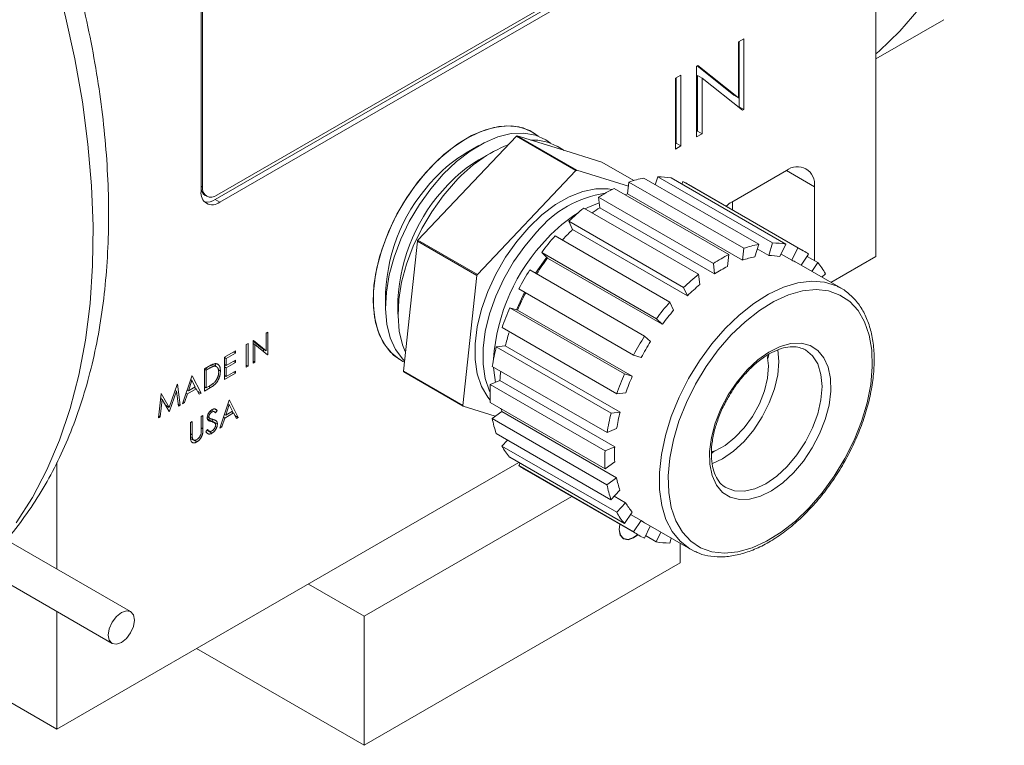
# Model space of a CAD drawing. Header units: inches. Extents: x 1.06 to 7.16, y 1.17 to 7.89.
# Tile 11 of 14: x 5.84 to 6.61, y 4.49 to 5.06. Entities that reach past the tile are written whole.
import ezdxf

# ---------------------------------------------------------------- set-up
doc = ezdxf.new("R2010")
doc.units = ezdxf.units.IN
doc.header["$MEASUREMENT"] = 0

msp = doc.modelspace()

# ---------------------------------------------------------------- linework, layer by layer
at = {"color": 7, "linetype": 'Continuous', "lineweight": 15}
for p, q in [((6.51319, 4.87508), (6.51319, 5.20964)), ((5.99087, 4.92018), (6.38096, 5.14537)), ((5.99205, 4.92358), (6.37764, 5.14618)), ((5.99441, 4.91814), (6.38449, 5.14333)), ((5.98085, 5.10832), (5.98085, 4.93005)), ((5.97967, 5.10492), (5.97967, 4.92664)), ((6.51319, 5.03148), (6.56691, 5.06249)), ((6.40454, 5.04492), (6.4089, 5.04743)), ((6.40525, 5.04532), (6.40525, 4.9935)), ((6.4089, 5.04743), (6.4089, 4.99139)), ((6.40454, 5.00081), (6.40454, 5.04492)), ((6.37157, 5.02588), (6.37248, 5.02641)), ((6.37157, 4.96984), (6.37157, 5.02588)), ((6.3719, 5.02607), (6.40089, 5.00292)), ((6.37248, 5.02641), (6.40454, 5.00081)), ((6.35477, 5.01618), (6.35913, 5.0187)), ((6.35477, 4.96014), (6.35477, 5.01618)), ((6.35547, 5.01659), (6.35547, 4.96476)), ((6.35913, 5.0187), (6.35913, 4.96266)), ((6.37227, 5.01847), (6.37227, 4.97446)), ((6.37227, 5.01847), (6.37592, 5.01636)), ((6.37592, 5.01636), (6.37592, 4.97235)), ((6.40791, 4.99082), (6.37592, 5.01636)), ((6.40089, 5.00292), (6.40454, 5.00081)), ((6.40525, 4.9935), (6.40484, 4.99327)), ((6.40525, 4.9935), (6.4089, 4.99139)), ((6.4089, 4.99139), (6.40791, 4.99082)), ((6.19008, 4.92926), (6.22901, 4.97031)), ((6.22901, 4.97031), (6.27615, 4.9431)), ((6.27684, 4.94339), (6.2297, 4.9706)), ((6.2297, 4.9706), (6.2631, 4.96023)), ((6.37227, 4.97446), (6.37157, 4.97406)), ((6.37592, 4.97235), (6.37157, 4.96984)), ((6.37227, 4.97446), (6.37592, 4.97235)), ((6.19922, 4.96289), (6.1894, 4.95722)), ((6.2669, 4.95905), (6.26113, 4.96238)), ((6.2631, 4.96023), (6.2965, 4.94986)), ((6.35547, 4.96476), (6.35477, 4.96436)), ((6.35913, 4.96266), (6.35477, 4.96014)), ((6.35547, 4.96476), (6.35913, 4.96266)), ((6.20904, 4.95722), (6.19922, 4.95155)), ((6.2965, 4.94986), (6.32178, 4.93527)), ((6.27615, 4.9431), (6.19828, 4.86099)), ((6.31765, 4.93072), (6.27684, 4.94339)), ((6.4206, 4.88482), (6.32985, 4.93721)), ((6.33887, 4.932), (6.34074, 4.93827)), ((6.34074, 4.93827), (6.43148, 4.88589)), ((6.4421, 4.88492), (6.35135, 4.93731)), ((6.44253, 4.94317), (6.39938, 4.91826)), ((5.98085, 4.93005), (5.97967, 4.93073)), ((6.15114, 4.88821), (6.19008, 4.92926)), ((6.39707, 4.87671), (6.30633, 4.9291)), ((6.317, 4.92468), (6.31801, 4.93405)), ((6.31801, 4.93405), (6.40875, 4.88167)), ((6.35975, 4.93246), (6.36069, 4.93441)), ((6.36069, 4.93441), (6.45144, 4.88202)), ((6.45585, 4.8798), (6.36511, 4.93219)), ((6.46463, 4.87186), (6.46463, 4.93041)), ((5.98295, 4.92348), (5.98413, 4.9228)), ((6.29406, 4.92203), (6.38481, 4.86964)), ((6.29506, 4.91381), (6.29406, 4.92203)), ((6.317, 4.92468), (6.40774, 4.87229)), ((5.99087, 4.92018), (5.99441, 4.91814)), ((6.37312, 4.86113), (6.28238, 4.91352)), ((6.29506, 4.91381), (6.3858, 4.86143)), ((6.39981, 4.91215), (6.39981, 4.91851)), ((6.27053, 4.90303), (6.36127, 4.85064)), ((6.27346, 4.89652), (6.27053, 4.90303)), ((6.35038, 4.83916), (6.25964, 4.89154)), ((6.27346, 4.89652), (6.36421, 4.84414)), ((6.14519, 4.83591), (6.15072, 4.88733)), ((6.15072, 4.88733), (6.19786, 4.86012)), ((6.19828, 4.86099), (6.15114, 4.88821)), ((6.4206, 4.88482), (6.41765, 4.87494)), ((6.42854, 4.876), (6.43148, 4.88589)), ((6.4421, 4.88492), (6.43742, 4.87519)), ((6.44676, 4.87229), (6.45144, 4.88202)), ((6.24901, 4.87834), (6.33976, 4.82595)), ((6.25368, 4.87399), (6.24901, 4.87834)), ((6.25368, 4.87399), (6.34442, 4.82161)), ((6.39707, 4.87671), (6.39606, 4.86734)), ((6.40774, 4.87229), (6.40875, 4.88167)), ((6.41952, 4.88121), (6.42854, 4.876)), ((6.43835, 4.87715), (6.44676, 4.87229)), ((6.4601, 4.877), (6.45414, 4.86828)), ((6.45886, 4.87519), (6.46727, 4.87033)), ((6.47777, 4.85464), (6.51319, 4.87508)), ((6.3858, 4.86143), (6.38481, 4.86964)), ((6.48579, 4.85001), (6.45044, 4.87042)), ((6.46254, 4.86343), (6.46727, 4.87033)), ((6.19786, 4.86012), (6.18679, 4.75728)), ((6.3304, 4.81228), (6.23965, 4.86466)), ((6.37312, 4.86113), (6.37412, 4.85292)), ((6.47339, 4.8616), (6.47067, 4.85873)), ((6.36421, 4.84414), (6.36127, 4.85064)), ((6.48308, 4.85144), (6.48579, 4.85001)), ((6.12557, 4.84665), (6.12557, 4.83532)), ((6.23097, 4.84965), (6.32172, 4.79726)), ((6.13539, 4.84098), (6.13539, 4.82965)), ((6.13965, 4.78449), (6.14519, 4.83591)), ((6.35038, 4.83916), (6.35331, 4.83265)), ((6.31454, 4.78232), (6.22379, 4.83471)), ((6.22379, 4.83471), (6.22988, 4.83282)), ((6.22988, 4.83282), (6.32062, 4.78044)), ((6.34442, 4.82161), (6.33976, 4.82595)), ((6.03254, 4.81537), (6.03117, 4.81457)), ((6.03117, 4.81457), (6.03117, 4.80062)), ((6.03254, 4.79765), (6.03254, 4.81537)), ((6.21765, 4.81891), (6.3084, 4.76652)), ((6.3304, 4.81228), (6.33507, 4.80793)), ((6.0168, 4.80628), (6.01543, 4.80548)), ((6.01543, 4.80548), (6.01543, 4.78776)), ((6.0168, 4.78856), (6.0168, 4.80628)), ((6.02103, 4.80872), (6.02074, 4.80855)), ((6.02074, 4.80855), (6.02074, 4.79083)), ((6.02763, 4.80266), (6.02074, 4.80817)), ((6.02074, 4.80634), (6.02212, 4.80554)), ((6.03117, 4.80062), (6.02103, 4.80872)), ((6.02212, 4.80554), (6.03223, 4.79746)), ((6.02212, 4.79163), (6.02212, 4.80554)), ((6.21313, 4.80373), (6.22022, 4.80442)), ((6.22022, 4.80442), (6.31097, 4.75204)), ((6.00677, 4.80049), (5.99811, 4.79549)), ((5.99949, 4.79447), (6.00677, 4.79867)), ((6.0052, 4.79958), (6.00677, 4.79867)), ((6.00677, 4.79867), (6.00677, 4.80049)), ((6.02763, 4.80266), (6.03117, 4.80062)), ((6.02901, 4.80004), (6.02901, 4.80187)), ((6.03059, 4.79877), (6.03254, 4.79765)), ((6.03223, 4.79746), (6.03254, 4.79765)), ((6.30388, 4.75134), (6.21313, 4.80373)), ((6.32781, 4.79537), (6.32172, 4.79726)), ((6.42852, 4.79752), (6.42792, 4.7946)), ((6.45767, 4.80129), (6.45608, 4.80212)), ((5.98761, 4.78935), (5.98955, 4.78823)), ((5.99235, 4.78774), (5.98879, 4.78979)), ((5.99811, 4.79549), (5.99811, 4.77777)), ((5.99811, 4.79526), (5.99949, 4.79447)), ((5.99811, 4.78981), (5.99949, 4.78902)), ((5.99949, 4.78902), (5.99949, 4.79447)), ((6.00677, 4.79322), (5.99949, 4.78902)), ((5.99949, 4.7872), (6.00677, 4.7914)), ((6.0052, 4.79231), (6.00677, 4.7914)), ((6.00677, 4.7914), (6.00677, 4.79322)), ((6.01543, 4.78935), (6.0168, 4.78856)), ((6.01543, 4.78776), (6.0168, 4.78856)), ((6.02074, 4.79242), (6.02212, 4.79163)), ((6.02074, 4.79083), (6.02212, 4.79163)), ((5.97234, 4.78061), (5.96506, 4.75869)), ((5.97254, 4.78073), (5.97234, 4.78061)), ((5.97962, 4.76709), (5.97254, 4.78073)), ((5.98547, 4.78819), (5.98238, 4.7864)), ((5.98238, 4.7864), (5.98238, 4.76868)), ((5.98238, 4.78618), (5.98375, 4.78538)), ((5.98326, 4.78691), (5.98483, 4.786)), ((5.98483, 4.786), (5.98375, 4.78538)), ((5.98375, 4.78538), (5.98375, 4.7713)), ((5.99337, 4.78551), (5.99497, 4.78459)), ((5.99811, 4.78799), (5.99949, 4.7872)), ((5.99811, 4.77777), (6.00677, 4.78277)), ((5.99811, 4.78118), (5.99949, 4.78038)), ((5.99949, 4.78038), (5.99949, 4.7872)), ((6.00677, 4.78458), (5.99949, 4.78038)), ((6.0052, 4.78368), (6.00677, 4.78277)), ((6.00677, 4.78277), (6.00677, 4.78458)), ((6.18679, 4.75728), (6.13965, 4.78449)), ((6.18705, 4.75669), (6.13991, 4.7839)), ((6.20995, 4.78822), (6.30069, 4.73583)), ((6.31454, 4.78232), (6.32062, 4.78044)), ((5.96086, 4.77398), (5.95454, 4.75579)), ((5.96106, 4.7741), (5.96086, 4.77398)), ((5.9631, 4.75755), (5.96106, 4.7741)), ((5.97242, 4.77721), (5.96965, 4.76883)), ((5.97141, 4.77779), (5.97242, 4.77721)), ((5.97166, 4.77765), (5.97148, 4.77801)), ((5.97513, 4.772), (5.97242, 4.77721)), ((6.2084, 4.77383), (6.21601, 4.77706)), ((6.29914, 4.72145), (6.2084, 4.77383)), ((6.21601, 4.77706), (6.30675, 4.72467)), ((5.92394, 4.59431), (5.61863, 4.77056)), ((5.94801, 4.76656), (5.94598, 4.74767)), ((5.9482, 4.76668), (5.94801, 4.76656)), ((5.95454, 4.75579), (5.9482, 4.76668)), ((5.9547, 4.75271), (5.96024, 4.76866)), ((5.95921, 4.76925), (5.96024, 4.76866)), ((5.96024, 4.76866), (5.96171, 4.75676)), ((5.96657, 4.75956), (5.9689, 4.76658)), ((5.96788, 4.76717), (5.9689, 4.76658)), ((5.96863, 4.76942), (5.96965, 4.76883)), ((5.9689, 4.76658), (5.97586, 4.7706)), ((5.96965, 4.76883), (5.97513, 4.772)), ((5.97428, 4.77151), (5.97586, 4.7706)), ((5.9751, 4.77104), (5.97472, 4.77176)), ((5.97586, 4.7706), (5.97812, 4.76623)), ((5.97684, 4.7687), (5.97962, 4.76709)), ((5.97812, 4.76623), (5.97962, 4.76709)), ((5.98238, 4.77209), (5.98375, 4.7713)), ((5.98238, 4.76868), (5.98713, 4.77143)), ((5.98375, 4.7713), (5.98551, 4.77231)), ((5.98556, 4.77234), (5.98713, 4.77143)), ((6.31549, 4.76721), (6.3084, 4.76652)), ((5.94737, 4.74847), (5.94883, 4.7621)), ((5.9476, 4.76281), (5.94883, 4.7621)), ((5.94836, 4.76237), (5.94768, 4.76354)), ((5.94883, 4.7621), (5.95439, 4.75253)), ((5.95147, 4.75757), (5.95454, 4.75579)), ((5.95189, 4.75683), (5.95203, 4.75724)), ((5.9615, 4.75848), (5.9631, 4.75755)), ((5.96171, 4.75676), (5.9631, 4.75755)), ((5.96506, 4.75869), (5.96657, 4.75956)), ((5.96555, 4.76015), (5.96657, 4.75956)), ((6.00185, 4.76142), (5.99457, 4.7395)), ((6.00193, 4.75801), (5.99916, 4.74964)), ((6.00092, 4.7586), (6.00193, 4.75801)), ((6.00117, 4.75845), (6.00099, 4.75881)), ((6.00205, 4.76153), (6.00185, 4.76142)), ((6.00464, 4.7528), (6.00193, 4.75801)), ((6.00913, 4.7479), (6.00205, 4.76153)), ((6.20839, 4.75966), (6.29913, 4.70728)), ((5.95408, 4.75307), (5.9547, 4.75271)), ((5.95439, 4.75253), (5.9547, 4.75271)), ((5.98119, 4.74949), (5.97982, 4.7487)), ((5.98119, 4.73879), (5.98119, 4.74949)), ((5.98688, 4.7529), (5.98817, 4.75215)), ((5.99031, 4.75226), (5.98785, 4.75368)), ((5.99037, 4.7546), (5.99241, 4.75342)), ((5.99116, 4.75161), (5.99241, 4.75342)), ((5.99814, 4.75023), (5.99916, 4.74964)), ((5.99841, 4.74739), (6.00537, 4.75141)), ((5.99916, 4.74964), (6.00464, 4.7528)), ((6.00379, 4.75231), (6.00537, 4.75141)), ((6.00461, 4.75184), (6.00423, 4.75257)), ((6.00537, 4.75141), (6.00763, 4.74704)), ((6.00635, 4.7495), (6.00913, 4.7479)), ((6.21236, 4.74883), (6.18705, 4.75669)), ((6.20991, 4.74705), (6.21753, 4.7526)), ((6.21643, 4.75494), (6.21466, 4.75604)), ((6.21643, 4.75494), (6.21718, 4.75451)), ((6.21753, 4.7526), (6.30827, 4.70021)), ((6.30388, 4.75134), (6.31097, 4.75204)), ((5.60405, 4.7453), (5.90936, 4.56905)), ((5.94598, 4.74767), (5.94737, 4.74847)), ((5.94614, 4.74918), (5.94737, 4.74847)), ((5.97274, 4.74461), (5.97136, 4.74381)), ((5.97136, 4.74381), (5.97136, 4.73311)), ((5.97274, 4.73399), (5.97274, 4.74461)), ((5.97982, 4.7487), (5.97982, 4.73808)), ((5.98461, 4.74824), (5.98693, 4.74691)), ((5.98475, 4.74928), (5.98592, 4.74861)), ((5.98481, 4.74637), (5.98791, 4.74458)), ((5.99012, 4.74377), (5.98659, 4.74581)), ((5.98907, 4.74474), (5.98866, 4.74641)), ((5.98907, 4.74474), (5.99261, 4.7427)), ((5.99608, 4.74036), (5.99841, 4.74739)), ((5.99739, 4.74798), (5.99841, 4.74739)), ((6.00763, 4.74704), (6.00913, 4.7479)), ((6.30066, 4.69467), (6.20991, 4.74705)), ((5.97136, 4.73479), (5.97274, 4.73399)), ((5.98485, 4.7382), (5.98356, 4.73655)), ((5.9846, 4.73788), (5.98597, 4.73709)), ((5.98469, 4.73742), (5.98822, 4.73537)), ((5.99457, 4.7395), (5.99608, 4.74036)), ((5.99506, 4.74095), (5.99608, 4.74036)), ((6.21308, 4.7352), (6.30382, 4.68281)), ((6.3083, 4.73906), (6.30069, 4.73583)), ((5.97137, 4.73249), (5.9728, 4.73167)), ((5.97141, 4.73128), (5.97362, 4.73001)), ((5.97377, 4.7301), (5.97643, 4.72857)), ((6.21758, 4.72522), (6.2221, 4.72999)), ((6.30832, 4.67283), (6.21758, 4.72522)), ((6.29914, 4.72145), (6.30675, 4.72467)), ((6.38567, 4.72142), (6.38326, 4.71929)), ((5.86571, 4.50131), (6.23107, 4.71222)), ((5.86571, 4.62792), (5.86571, 4.71217)), ((6.2237, 4.71648), (6.31445, 4.66409)), ((6.23087, 4.70981), (6.23211, 4.71163)), ((6.30674, 4.71282), (6.29913, 4.70728)), ((6.32161, 4.65743), (6.23087, 4.70981)), ((6.23512, 4.70701), (6.32586, 4.65463)), ((6.30066, 4.69467), (6.30827, 4.70021)), ((6.31092, 4.69029), (6.30382, 4.68281)), ((6.10872, 4.59057), (6.27278, 4.68527)), ((6.30639, 4.68552), (6.31542, 4.68031)), ((6.30832, 4.67283), (6.31542, 4.68031)), ((6.32054, 4.673), (6.31445, 4.66409)), ((6.3193, 4.67119), (6.32771, 4.66634)), ((6.32161, 4.65743), (6.32771, 4.66634)), ((6.33128, 4.66401), (6.36663, 4.6436)), ((6.33486, 4.66194), (6.33027, 4.6524)), ((6.33962, 4.6495), (6.34327, 4.65709)), ((6.33962, 4.6495), (6.33121, 4.65436)), ((6.35138, 4.6524), (6.35023, 4.64854)), ((6.35857, 4.63273), (6.35857, 4.64826)), ((6.37005, 4.64184), (6.36663, 4.6436)), ((6.10872, 4.4885), (6.35857, 4.63273)), ((6.10872, 4.59057), (6.06453, 4.61608)), ((5.86571, 4.50131), (5.86571, 4.59424)), ((6.10872, 4.4885), (6.10872, 4.59057)), ((5.86571, 4.50131), (5.73026, 4.5795)), ((5.97612, 4.56505), (6.10872, 4.4885))]:
    msp.add_line(p, q, dxfattribs=at)
at = {"color": 8, "linetype": 'Continuous', "lineweight": 15}
for p, q in [((6.44253, 4.94317), (6.46463, 4.93041)), ((5.97982, 4.73958), (5.98119, 4.73879))]:
    msp.add_line(p, q, dxfattribs=at)
at = {"color": 8, "linetype": 'Continuous', "lineweight": 15, "flags": 128}
for points in [[(6.5541, 5.60431), (6.56697, 5.56928), (6.57838, 5.53424), (6.5883, 5.49934), (6.59669, 5.46468), (6.60352, 5.4304), (6.60876, 5.39661), (6.61241, 5.36344), (6.61443, 5.33101), (6.61484, 5.29943), (6.61362, 5.26882), (6.61079, 5.23928), (6.60634, 5.21092), (6.6003, 5.18385), (6.59268, 5.15815), (6.58353, 5.13393), (6.57286, 5.11126), (6.56071, 5.09023), (6.54714, 5.07092), (6.53219, 5.05339), (6.5159, 5.03771), (6.51319, 5.03538)], [(5.83356, 4.6644), (5.84643, 4.68458), (5.85784, 4.70644), (5.86776, 4.72989), (5.87614, 4.75486), (5.88297, 4.78126), (5.88822, 4.80899), (5.89186, 4.83795), (5.89389, 4.86804), (5.8943, 4.89915), (5.89308, 4.93117), (5.89024, 4.96398), (5.8858, 4.99748), (5.87976, 5.03152), (5.87214, 5.06601), (5.86299, 5.10081), (5.85232, 5.13579), (5.84017, 5.17084), (5.8266, 5.20582)], [(6.39404, 4.81816), (6.40519, 4.82889), (6.41675, 4.83803), (6.42849, 4.84539), (6.44019, 4.85083), (6.45162, 4.85425), (6.46256, 4.85557), (6.47278, 4.85478), (6.4821, 4.85189), (6.48308, 4.85144)], [(6.36663, 4.6436), (6.36606, 4.64394), (6.35843, 4.64987), (6.35212, 4.65768), (6.34726, 4.66723), (6.34393, 4.67833), (6.3422, 4.69076), (6.34211, 4.70428), (6.34366, 4.71863), (6.34681, 4.73353), (6.3515, 4.74868), (6.35766, 4.7638), (6.36514, 4.77859), (6.37382, 4.79276), (6.38351, 4.80604), (6.39404, 4.81816)], [(6.39476, 4.69232), (6.40146, 4.68983), (6.40915, 4.68951), (6.41749, 4.69139), (6.42617, 4.69541), (6.43485, 4.7014), (6.4432, 4.70913), (6.4509, 4.71831), (6.45764, 4.72859), (6.46318, 4.73957), (6.4673, 4.75082), (6.46984, 4.76192), (6.4707, 4.77244), (6.46985, 4.78197), (6.46733, 4.79016), (6.46323, 4.79667), (6.4577, 4.80128), (6.45767, 4.80129)]]:
    msp.add_lwpolyline(points, dxfattribs=at)
at = {"color": 7, "linetype": 'Continuous', "lineweight": 15, "flags": 128}
for points in [[(6.14043, 4.7917), (6.13935, 4.79221), (6.13186, 4.79721), (6.12566, 4.80413), (6.12088, 4.81283), (6.11764, 4.8231), (6.116, 4.83473), (6.116, 4.84744), (6.11764, 4.86096), (6.12088, 4.87498), (6.12566, 4.88919), (6.13186, 4.90327), (6.13935, 4.91691), (6.14796, 4.92981), (6.15749, 4.94167), (6.16774, 4.95223), (6.17847, 4.96125), (6.18945, 4.96854), (6.20043, 4.97393), (6.21116, 4.9773), (6.22141, 4.97857), (6.23094, 4.97771), (6.23955, 4.97476), (6.24619, 4.97048)], [(6.16129, 4.94588), (6.17175, 4.95588), (6.1826, 4.96426), (6.19361, 4.97085), (6.20452, 4.97547), (6.2151, 4.97805), (6.2251, 4.97851), (6.23431, 4.97685), (6.24251, 4.97311), (6.24617, 4.97048)], [(6.1711, 4.94021), (6.18157, 4.95021), (6.19242, 4.9586), (6.20343, 4.96518), (6.21434, 4.96981), (6.22492, 4.97238), (6.23492, 4.97285), (6.24412, 4.97119), (6.25232, 4.96744), (6.25599, 4.96482)], [(6.14043, 4.79171), (6.13632, 4.7939), (6.1293, 4.79965), (6.12363, 4.80727), (6.11943, 4.81659), (6.11679, 4.82741), (6.11577, 4.83948), (6.1164, 4.85253), (6.11865, 4.86628), (6.12249, 4.88041), (6.12783, 4.89461), (6.13454, 4.90856), (6.14247, 4.92195), (6.15146, 4.93448), (6.16129, 4.94588)], [(6.14052, 4.79258), (6.13912, 4.79398), (6.13345, 4.8016), (6.12924, 4.81092), (6.1266, 4.82174), (6.12559, 4.83381), (6.12621, 4.84686), (6.12847, 4.86061), (6.13231, 4.87474), (6.13764, 4.88894), (6.14435, 4.90289), (6.15229, 4.91628), (6.16127, 4.92882), (6.1711, 4.94021)], [(6.14118, 4.79995), (6.13906, 4.80525), (6.13642, 4.81607), (6.1354, 4.82814), (6.13603, 4.8412), (6.13829, 4.85494), (6.14213, 4.86907), (6.14746, 4.88327), (6.15417, 4.89722), (6.16211, 4.91062), (6.17109, 4.92315), (6.18092, 4.93454)], [(6.23893, 4.89825), (6.24926, 4.90808), (6.25998, 4.91622), (6.27084, 4.92247), (6.28156, 4.92669), (6.29188, 4.92876), (6.30154, 4.92864), (6.30446, 4.92814)], [(6.315, 4.92397), (6.31555, 4.92417), (6.317, 4.92468)], [(6.28345, 4.9129), (6.28557, 4.91397), (6.29459, 4.91765)], [(6.20829, 4.76156), (6.20633, 4.76392), (6.20141, 4.77226), (6.19806, 4.78225), (6.19637, 4.79366), (6.19638, 4.8062), (6.19809, 4.81957), (6.20146, 4.83343), (6.20639, 4.84744), (6.21278, 4.86126), (6.22046, 4.87455), (6.22925, 4.88699), (6.23893, 4.89825)], [(6.20819, 4.7676), (6.20772, 4.76861), (6.20438, 4.77861), (6.20269, 4.79001), (6.2027, 4.80256), (6.20441, 4.81592), (6.20777, 4.82978), (6.21271, 4.84379), (6.2191, 4.85762), (6.22678, 4.87091), (6.23557, 4.88334), (6.24524, 4.89461)], [(6.24417, 4.86205), (6.2524, 4.87362), (6.25311, 4.87452)], [(6.22913, 4.83305), (6.22954, 4.83408), (6.23549, 4.84704)], [(6.39892, 4.81313), (6.38862, 4.80123), (6.37915, 4.78819), (6.37071, 4.77427), (6.36348, 4.75974), (6.35759, 4.74491), (6.35317, 4.73008), (6.35032, 4.71554), (6.34907, 4.7016), (6.34947, 4.68854), (6.35151, 4.67662), (6.35514, 4.66609), (6.36028, 4.65717), (6.36684, 4.65002), (6.37468, 4.6448), (6.38365, 4.64162), (6.39355, 4.64054), (6.40418, 4.64158), (6.41534, 4.64472), (6.42679, 4.6499), (6.4383, 4.65701), (6.44964, 4.6659), (6.46057, 4.6764), (6.47088, 4.68829), (6.48035, 4.70133), (6.48878, 4.71526), (6.49602, 4.72978), (6.5019, 4.74462), (6.50632, 4.75945), (6.50918, 4.77398), (6.51042, 4.78792), (6.51002, 4.80098), (6.50799, 4.8129), (6.50436, 4.82343), (6.49921, 4.83236), (6.49265, 4.8395), (6.48481, 4.84472), (6.47585, 4.8479), (6.46595, 4.84898), (6.45531, 4.84794), (6.44415, 4.8448), (6.4327, 4.83963), (6.42119, 4.83252), (6.40985, 4.82363), (6.39892, 4.81313)], [(6.41141, 4.78543), (6.41988, 4.79334), (6.42868, 4.79959), (6.43752, 4.80398), (6.4461, 4.80635), (6.45412, 4.80662), (6.46131, 4.80478), (6.46742, 4.8009), (6.47225, 4.79511), (6.47564, 4.78761), (6.47746, 4.77865), (6.47765, 4.76853), (6.47622, 4.7576), (6.4732, 4.74624), (6.4687, 4.73482), (6.46288, 4.72375), (6.45593, 4.71339), (6.44809, 4.70409), (6.43962, 4.69619), (6.43081, 4.68994), (6.42197, 4.68555), (6.4134, 4.68318), (6.40538, 4.68291), (6.39819, 4.68474), (6.39208, 4.68862), (6.38724, 4.69441), (6.38386, 4.70192), (6.38204, 4.71088), (6.38184, 4.721), (6.38328, 4.73192), (6.38629, 4.74329), (6.39079, 4.7547), (6.39661, 4.76578), (6.40357, 4.77614), (6.41141, 4.78543)], [(6.42745, 4.79708), (6.42839, 4.7886), (6.42763, 4.77901), (6.42518, 4.76885), (6.42116, 4.75859), (6.41576, 4.74871), (6.40922, 4.73968), (6.40186, 4.73192), (6.39402, 4.72579), (6.38607, 4.72158), (6.38316, 4.72055)], [(6.43572, 4.80146), (6.43652, 4.79217), (6.43566, 4.78165), (6.43312, 4.77055), (6.429, 4.7593), (6.42347, 4.74832), (6.41672, 4.73804), (6.40902, 4.72886), (6.40068, 4.72113), (6.392, 4.71514), (6.38363, 4.71123)], [(6.2124, 4.77553), (6.21111, 4.78515), (6.21097, 4.78763)], [(6.21753, 4.7526), (6.21725, 4.75411), (6.21718, 4.75451)], [(6.39399, 4.69278), (6.39473, 4.69233), (6.39476, 4.69232)], [(6.32504, 4.6551), (6.32173, 4.65263), (6.31733, 4.65111), (6.3136, 4.65184), (6.31112, 4.65471), (6.31025, 4.65928), (6.31073, 4.66336)], [(6.31083, 4.66331), (6.31036, 4.65934), (6.31123, 4.65481), (6.3137, 4.65198), (6.31738, 4.65126), (6.32174, 4.65277), (6.32494, 4.65516)], [(5.92697, 4.58763), (5.92618, 4.59173), (5.92394, 4.59431), (5.9206, 4.59496), (5.91665, 4.59358), (5.91271, 4.5904), (5.90936, 4.58589), (5.90713, 4.58073), (5.90634, 4.57572), (5.90713, 4.57162), (5.90936, 4.56905), (5.91271, 4.5684), (5.91665, 4.56977), (5.9206, 4.57295), (5.92394, 4.57746), (5.92618, 4.58262), (5.92697, 4.58763)]]:
    msp.add_lwpolyline(points, dxfattribs=at)
at = {"color": 7, "linetype": 'Continuous', "lineweight": 15}
for centre, radius, start, end in [((6.26527, 4.8858), 0.09196, 112.75494, 113.21887), ((6.26401, 4.85978), 0.11178, 111.77213, 138.01756), ((6.24227, 4.92854), 0.03874, 60.88395, 92.58774), ((6.24428, 4.86425), 0.10795, 120.55068, 137.22447), ((6.25409, 4.85859), 0.10795, 120.55068, 137.22447), ((6.45116, 4.93259), 0.01365, 350.7859, 129.20327), ((6.2649, 4.8402), 0.13947, 135.72399, 177.34847), ((6.31241, 4.85858), 0.09196, 112.75494, 113.21887), ((6.34436, 4.85906), 0.07948, 100.51405, 109.35796), ((6.34133, 4.88593), 0.05235, 78.96811, 90.65488), ((5.98721, 4.92977), 0.00759, 172.74523, 235.94248), ((5.98768, 4.92894), 0.00691, 170.78593, 309.20332), ((6.27471, 4.83453), 0.13947, 135.72399, 177.34847), ((6.36116, 4.81976), 0.12232, 116.63566, 123.26932), ((6.34336, 4.89451), 0.0435, 60.00773, 66.51949), ((5.98865, 4.92519), 0.0091, 170.78597, 309.20328), ((6.31201, 4.83975), 0.08641, 98.54113, 140.59318), ((5.98445, 4.92958), 0.01138, 259.47592, 304.31973), ((6.38968, 4.78041), 0.17098, 128.87495, 134.18049), ((6.36522, 4.80545), 0.12909, 122.92047, 126.16255), ((6.41693, 4.88825), 0.03476, 120.31658, 129.55906), ((6.3408, 4.80887), 0.11889, 122.00494, 137.13334), ((6.36327, 4.78344), 0.15269, 135.87744, 176.08), ((6.41776, 4.75341), 0.20996, 138.86098, 143.48734), ((6.39406, 4.77131), 0.17385, 133.92559, 137.52625), ((6.33569, 4.79892), 0.20501, 154.18118, 154.45296), ((6.4351, 4.80667), 0.07948, 100.51405, 109.35796), ((6.43208, 4.83355), 0.05235, 78.96811, 90.65488), ((6.43413, 4.84217), 0.04345, 53.28802, 66.52207), ((6.41595, 4.75295), 0.20245, 143.27853, 147.5651), ((6.45191, 4.76737), 0.12232, 116.63566, 123.26932), ((6.43143, 4.80339), 0.07286, 100.90099, 108.97101), ((6.42866, 4.82803), 0.04797, 79.47862, 90.14417), ((6.44684, 4.76736), 0.11213, 116.92603, 122.97893), ((6.43051, 4.83591), 0.03985, 60.00647, 65.94208), ((6.42757, 4.836), 0.05248, 29.18839, 40.855), ((6.38283, 4.77171), 0.20501, 154.18118, 154.45296), ((6.42993, 4.74466), 0.22495, 147.76095, 152.17931), ((6.48043, 4.72802), 0.17098, 128.87495, 134.18049), ((6.47299, 4.73128), 0.15675, 129.10723, 133.94824), ((6.41586, 4.75257), 0.20256, 152.36916, 156.66014), ((6.5085, 4.70103), 0.20996, 138.86098, 143.48734), ((6.41646, 4.75074), 0.21017, 156.45149, 161.07462), ((6.49873, 4.70653), 0.19249, 139.06351, 143.28481), ((6.3891, 4.76233), 0.17404, 162.48062, 166.00529), ((6.52067, 4.69227), 0.22495, 147.76095, 152.17931), ((6.50988, 4.6985), 0.20624, 147.95444, 151.98585), ((6.37918, 4.76156), 0.17132, 165.75029, 171.04874), ((6.19353, 4.80843), 0.05896, 203.95951, 204.58373), ((6.34555, 4.77025), 0.12972, 173.74764, 176.98948), ((6.50721, 4.69835), 0.21017, 156.45149, 161.07462), ((6.33086, 4.76665), 0.12267, 176.64491, 183.26562), ((6.49753, 4.70408), 0.19268, 156.65385, 160.8723), ((6.24067, 4.78122), 0.05896, 203.95951, 204.58373), ((6.46993, 4.70917), 0.17132, 165.75029, 171.04874), ((6.46336, 4.71399), 0.15707, 165.98233, 170.81671), ((6.28833, 4.76162), 0.07976, 190.52735, 199.35105), ((6.26339, 4.75081), 0.05248, 209.18818, 220.85521), ((6.42161, 4.71427), 0.12267, 176.64491, 183.26562), ((6.41905, 4.71866), 0.11246, 176.93466, 182.97577), ((6.25688, 4.7447), 0.04352, 233.29242, 239.99625), ((6.38006, 4.71405), 0.07311, 190.91337, 198.96498), ((6.37907, 4.70924), 0.07976, 190.52735, 199.35105), ((6.3572, 4.70414), 0.04809, 209.69823, 220.34507), ((6.35414, 4.69842), 0.05248, 209.18818, 220.85521), ((6.35119, 4.6985), 0.03983, 233.86631, 240.0006), ((6.34759, 4.69226), 0.04345, 233.28833, 246.52176), ((6.34963, 4.70088), 0.05234, 258.96799, 270.655)]:
    msp.add_arc(centre, radius, start, end, dxfattribs=at)
for points, knots in [([(5.82568, 4.65103), (5.82571, 4.65107), (5.831, 4.6567), (5.84034, 4.66936), (5.85358, 4.6891), (5.86532, 4.71055), (5.8757, 4.73344), (5.88464, 4.75774), (5.89211, 4.78337), (5.89807, 4.81023), (5.9025, 4.83823), (5.90538, 4.86725), (5.90671, 4.8972), (5.90649, 4.92795), (5.90474, 4.9594), (5.90146, 4.99145), (5.89668, 5.02398), (5.89042, 5.0569), (5.88272, 5.09009), (5.87359, 5.12347), (5.86309, 5.15692), (5.85123, 5.19034), (5.83808, 5.22364), (5.82366, 5.2567), (5.80804, 5.28942), (5.79125, 5.32171), (5.77335, 5.35347), (5.7544, 5.38459), (5.73446, 5.41498), (5.71358, 5.44454), (5.69183, 5.47318), (5.66928, 5.50081), (5.64599, 5.52734), (5.62204, 5.5527), (5.59748, 5.57678), (5.57239, 5.59952), (5.54685, 5.62084), (5.52092, 5.64068), (5.49468, 5.65893), (5.4748, 5.67145), (5.4637, 5.67792), (5.46145, 5.67922)], [0, 0, 0, 0, 0.000173, 0.025855, 0.051728, 0.077815, 0.104118, 0.130623, 0.157305, 0.184128, 0.211057, 0.238057, 0.265101, 0.292165, 0.319228, 0.34628, 0.373313, 0.400324, 0.427313, 0.454279, 0.481223, 0.508149, 0.535058, 0.561955, 0.588841, 0.615721, 0.642598, 0.669474, 0.696354, 0.72324, 0.750135, 0.777043, 0.803968, 0.830913, 0.85788, 0.884874, 0.911895, 0.938946, 0.966026, 0.993135, 1, 1, 1, 1]), ([(6.37044, 4.64191), (6.37145, 4.64138), (6.37525, 4.63939), (6.38279, 4.63784), (6.39282, 4.63732), (6.40348, 4.63881), (6.41454, 4.64215), (6.42582, 4.64735), (6.43712, 4.6543), (6.44822, 4.66286), (6.45893, 4.67289), (6.46906, 4.68418), (6.47846, 4.69655), (6.48695, 4.70978), (6.4944, 4.72364), (6.50068, 4.73791), (6.50568, 4.75233), (6.50931, 4.76666), (6.5115, 4.78067), (6.51219, 4.79413), (6.51136, 4.80681), (6.50899, 4.81848), (6.50509, 4.8289), (6.49975, 4.83792), (6.493, 4.84513), (6.48723, 4.84963), (6.48351, 4.85109), (6.48276, 4.85138)], [0, 0, 0, 0, 0.0147953, 0.0557488, 0.0969225, 0.1386005, 0.1807917, 0.2233273, 0.266019, 0.3087297, 0.3514035, 0.3940323, 0.4366241, 0.479194, 0.5217595, 0.5643366, 0.6069409, 0.6495916, 0.6923067, 0.7350997, 0.7779702, 0.8208794, 0.8636942, 0.9062085, 0.9481929, 0.9895742, 1, 1, 1, 1]), ([(6.4115, 4.78403), (6.4128, 4.78535), (6.41659, 4.78921), (6.42315, 4.79458), (6.43099, 4.79944), (6.43859, 4.8026), (6.44561, 4.80397), (6.45163, 4.80381), (6.45479, 4.8025), (6.45626, 4.80189)], [0, 0, 0, 0, 0.082201, 0.23945, 0.396129, 0.552116, 0.707909, 0.86478, 1, 1, 1, 1]), ([(5.99034, 4.79037), (5.99006, 4.79032), (5.98959, 4.79019), (5.98893, 4.78995), (5.98835, 4.7897), (5.98771, 4.7894), (5.98675, 4.78891), (5.98599, 4.78849), (5.98547, 4.78819)], [0, 0, 0, 0, 0.18423, 0.292169, 0.410633, 0.541156, 0.682594, 1, 1, 1, 1]), ([(5.99359, 4.7838), (5.99359, 4.78421), (5.99356, 4.78479), (5.99345, 4.7855), (5.99333, 4.78599), (5.99318, 4.78643), (5.99299, 4.78683), (5.99278, 4.78719), (5.99252, 4.7875), (5.99225, 4.78777), (5.99194, 4.78799), (5.9916, 4.78815), (5.99125, 4.78828), (5.99086, 4.78834), (5.9903, 4.78837), (5.98985, 4.7883), (5.98955, 4.78823)], [0, 0, 0, 0, 0.137813, 0.203226, 0.267174, 0.330024, 0.391794, 0.453084, 0.514334, 0.575, 0.634865, 0.694116, 0.753442, 0.813126, 0.87408, 1, 1, 1, 1]), ([(5.99497, 4.78459), (5.99497, 4.78509), (5.99493, 4.7858), (5.9948, 4.78668), (5.99467, 4.78728), (5.99449, 4.78784), (5.99429, 4.78834), (5.99404, 4.7888), (5.99375, 4.7892), (5.99343, 4.78955), (5.99308, 4.78985), (5.99269, 4.79008), (5.99229, 4.79026), (5.99184, 4.79038), (5.99121, 4.79046), (5.9907, 4.79042), (5.99034, 4.79037)], [0, 0, 0, 0, 0.139466, 0.206349, 0.271441, 0.334996, 0.397655, 0.459593, 0.521506, 0.582395, 0.642353, 0.701298, 0.760125, 0.818845, 0.878306, 1, 1, 1, 1]), ([(5.99122, 4.78839), (5.9912, 4.78874), (5.99116, 4.78955), (5.9908, 4.79007), (5.9906, 4.79036)], [0, 0, 0, 0, 0.441834, 1, 1, 1, 1]), ([(5.98955, 4.78823), (5.98927, 4.78817), (5.98883, 4.78802), (5.9882, 4.78776), (5.98763, 4.78751), (5.98702, 4.7872), (5.98608, 4.78671), (5.98534, 4.7863), (5.98483, 4.786)], [0, 0, 0, 0, 0.179285, 0.286583, 0.405111, 0.535593, 0.67819, 1, 1, 1, 1]), ([(5.98713, 4.77143), (5.98757, 4.77168), (5.98821, 4.77208), (5.98904, 4.77266), (5.9896, 4.77309), (5.99013, 4.77353), (5.99062, 4.77397), (5.99106, 4.77442), (5.99147, 4.77489), (5.99186, 4.77537), (5.99222, 4.77587), (5.99256, 4.7764), (5.99289, 4.77694), (5.99319, 4.77751), (5.99348, 4.7781), (5.99375, 4.77871), (5.994, 4.77935), (5.99423, 4.77999), (5.99442, 4.78064), (5.9946, 4.7813), (5.99473, 4.78195), (5.99484, 4.78261), (5.99493, 4.7835), (5.99497, 4.78416), (5.99497, 4.78459)], [0, 0, 0, 0, 0.106928, 0.156011, 0.202185, 0.245558, 0.286533, 0.325147, 0.361673, 0.397287, 0.433066, 0.468805, 0.505262, 0.541925, 0.57988, 0.618417, 0.658386, 0.69892, 0.739756, 0.781177, 0.822976, 0.865705, 0.909193, 1, 1, 1, 1]), ([(5.9899, 4.7753), (5.99018, 4.77557), (5.99059, 4.77598), (5.99109, 4.7766), (5.99144, 4.77707), (5.99176, 4.77757), (5.99207, 4.77808), (5.99235, 4.77861), (5.99261, 4.77916), (5.99284, 4.77972), (5.99304, 4.78029), (5.99321, 4.78087), (5.99335, 4.78144), (5.99346, 4.78203), (5.99356, 4.78283), (5.99359, 4.78341), (5.99359, 4.7838)], [0, 0, 0, 0, 0.123338, 0.183125, 0.241783, 0.300579, 0.35968, 0.418882, 0.479531, 0.540851, 0.602303, 0.664463, 0.727806, 0.792895, 0.859672, 1, 1, 1, 1]), ([(6.39654, 4.76357), (6.39774, 4.76567), (6.40082, 4.77108), (6.40599, 4.77794), (6.40996, 4.78233), (6.4115, 4.78403)], [0, 0, 0, 0, 0.279347, 0.721469, 1, 1, 1, 1]), ([(5.98551, 4.77231), (5.986, 4.77259), (5.9867, 4.77301), (5.98759, 4.77357), (5.98817, 4.77396), (5.98869, 4.77432), (5.98927, 4.77474), (5.98966, 4.77507), (5.9899, 4.7753)], [0, 0, 0, 0, 0.330628, 0.475549, 0.606746, 0.725024, 0.829742, 1, 1, 1, 1]), ([(6.39417, 4.6928), (6.39393, 4.69291), (6.39186, 4.69387), (6.38892, 4.69728), (6.38554, 4.70325), (6.38357, 4.71086), (6.38296, 4.71955), (6.38375, 4.72912), (6.38592, 4.73929), (6.3895, 4.74967), (6.39311, 4.75792), (6.39581, 4.76237), (6.39654, 4.76357)], [0, 0, 0, 0, 0.016794, 0.142371, 0.265148, 0.382511, 0.497604, 0.612273, 0.727035, 0.842114, 0.957467, 1, 1, 1, 1]), ([(5.98832, 4.75406), (5.98799, 4.75386), (5.98748, 4.75351), (5.98684, 4.75291), (5.98639, 4.75241), (5.98598, 4.75188), (5.9856, 4.75132), (5.98529, 4.75072), (5.98501, 4.75012), (5.9848, 4.74951), (5.9846, 4.7487), (5.98454, 4.74811), (5.98454, 4.74774)], [0, 0, 0, 0, 0.173453, 0.258981, 0.344477, 0.428624, 0.510285, 0.591203, 0.672539, 0.75372, 0.83422, 1, 1, 1, 1]), ([(5.98592, 4.74861), (5.98592, 4.74891), (5.98599, 4.7494), (5.98626, 4.75008), (5.98654, 4.75058), (5.98688, 4.75106), (5.98741, 4.75165), (5.98786, 4.75198), (5.98817, 4.75215)], [0, 0, 0, 0, 0.234105, 0.349644, 0.471586, 0.597629, 0.724097, 1, 1, 1, 1]), ([(5.98817, 4.75215), (5.98842, 4.7523), (5.98879, 4.75246), (5.98926, 4.75254), (5.98954, 4.75254), (5.98976, 4.7525), (5.98994, 4.75245), (5.99012, 4.75237), (5.99031, 4.75226), (5.99052, 4.75214), (5.9908, 4.75193), (5.99102, 4.75175), (5.99116, 4.75161)], [0, 0, 0, 0, 0.200408, 0.298802, 0.39856, 0.451527, 0.511449, 0.576801, 0.647817, 0.725816, 0.810371, 1, 1, 1, 1]), ([(5.99241, 4.75342), (5.99224, 4.7536), (5.99198, 4.75383), (5.99163, 4.7541), (5.99137, 4.75427), (5.99112, 4.7544), (5.99087, 4.7545), (5.99063, 4.75457), (5.99031, 4.75462), (5.9899, 4.75462), (5.98922, 4.7545), (5.98868, 4.75427), (5.98832, 4.75406)], [0, 0, 0, 0, 0.171287, 0.249314, 0.322873, 0.391692, 0.456396, 0.516354, 0.573206, 0.68117, 0.786748, 1, 1, 1, 1]), ([(5.98438, 4.74662), (5.98495, 4.74649), (5.98573, 4.74631), (5.98638, 4.74588), (5.98656, 4.74576)], [0, 0, 0, 0, 0.725311, 1, 1, 1, 1]), ([(5.98454, 4.74774), (5.98454, 4.7475), (5.98456, 4.74716), (5.98465, 4.74675), (5.98475, 4.74646), (5.98487, 4.74619), (5.98507, 4.74587), (5.98526, 4.74566), (5.9854, 4.74554)], [0, 0, 0, 0, 0.244606, 0.366278, 0.487333, 0.611736, 0.737441, 1, 1, 1, 1]), ([(5.9854, 4.74554), (5.9855, 4.74545), (5.98569, 4.74532), (5.98599, 4.74518), (5.98628, 4.74507), (5.98662, 4.74495), (5.98717, 4.74477), (5.9876, 4.74465), (5.98791, 4.74458)], [0, 0, 0, 0, 0.154169, 0.25448, 0.371643, 0.504432, 0.652918, 1, 1, 1, 1]), ([(5.98693, 4.74691), (5.98676, 4.747), (5.98652, 4.74714), (5.98626, 4.74741), (5.98613, 4.74761), (5.98603, 4.74783), (5.98595, 4.74816), (5.98591, 4.74842), (5.98592, 4.74861)], [0, 0, 0, 0, 0.313927, 0.446588, 0.565884, 0.677061, 0.785254, 1, 1, 1, 1]), ([(5.98899, 4.74633), (5.98873, 4.74639), (5.98836, 4.74649), (5.98789, 4.7466), (5.98761, 4.74668), (5.98738, 4.74675), (5.98715, 4.74681), (5.98701, 4.74687), (5.98693, 4.74691)], [0, 0, 0, 0, 0.375062, 0.531211, 0.666498, 0.781906, 0.875048, 1, 1, 1, 1]), ([(5.98791, 4.74458), (5.98822, 4.7445), (5.98868, 4.74439), (5.98923, 4.74418), (5.9896, 4.74404), (5.98993, 4.74388), (5.9903, 4.74367), (5.99054, 4.74349), (5.99068, 4.74335)], [0, 0, 0, 0, 0.311864, 0.451624, 0.581074, 0.700802, 0.81047, 1, 1, 1, 1]), ([(5.98822, 4.73537), (5.98852, 4.73554), (5.98895, 4.73584), (5.98952, 4.73632), (5.98991, 4.7367), (5.9903, 4.73712), (5.99066, 4.73758), (5.991, 4.73807), (5.99133, 4.73859), (5.99163, 4.73912), (5.99189, 4.73966), (5.99211, 4.74018), (5.99229, 4.7407), (5.99243, 4.74122), (5.99257, 4.7419), (5.99261, 4.74239), (5.99261, 4.7427)], [0, 0, 0, 0, 0.131741, 0.195337, 0.257813, 0.319762, 0.382419, 0.446046, 0.511331, 0.576499, 0.638854, 0.699886, 0.759744, 0.81908, 0.878225, 1, 1, 1, 1]), ([(5.99123, 4.74193), (5.99122, 4.74167), (5.99119, 4.74126), (5.99102, 4.74068), (5.99086, 4.74023), (5.99065, 4.73978), (5.99039, 4.73933), (5.9901, 4.7389), (5.98976, 4.73848), (5.9894, 4.73809), (5.98889, 4.73763), (5.98849, 4.73734), (5.98822, 4.73719)], [0, 0, 0, 0, 0.150665, 0.227284, 0.306018, 0.386166, 0.467334, 0.551657, 0.639844, 0.729912, 0.81907, 1, 1, 1, 1]), ([(5.99261, 4.7427), (5.99261, 4.74316), (5.9925, 4.74379), (5.99218, 4.74449), (5.9919, 4.74487), (5.99162, 4.74516), (5.99136, 4.74536), (5.99107, 4.74556), (5.99073, 4.74573), (5.99035, 4.7459), (5.98978, 4.74612), (5.98931, 4.74625), (5.98899, 4.74633)], [0, 0, 0, 0, 0.18546, 0.283652, 0.388732, 0.445767, 0.508091, 0.575665, 0.648679, 0.727604, 0.812227, 1, 1, 1, 1]), ([(5.99068, 4.74335), (5.99085, 4.74318), (5.99113, 4.7428), (5.99123, 4.74223), (5.99123, 4.74193)], [0, 0, 0, 0, 0.522842, 1, 1, 1, 1]), ([(5.9728, 4.73167), (5.97278, 4.73177), (5.97277, 4.73194), (5.97276, 4.73221), (5.97275, 4.73248), (5.97274, 4.73279), (5.97273, 4.7333), (5.97273, 4.73371), (5.97274, 4.73399)], [0, 0, 0, 0, 0.137626, 0.234023, 0.349962, 0.483901, 0.637395, 1, 1, 1, 1]), ([(5.97966, 4.73524), (5.97959, 4.7349), (5.97946, 4.73439), (5.9792, 4.73373), (5.97898, 4.73325), (5.97873, 4.7328), (5.97845, 4.73236), (5.97814, 4.73194), (5.97781, 4.73154), (5.97746, 4.73118), (5.97698, 4.73074), (5.9766, 4.73049), (5.97635, 4.73034)], [0, 0, 0, 0, 0.176207, 0.260678, 0.342217, 0.422849, 0.503634, 0.58472, 0.668472, 0.752238, 0.834697, 1, 1, 1, 1]), ([(5.97643, 4.72857), (5.97669, 4.72872), (5.97709, 4.72898), (5.9776, 4.72939), (5.97796, 4.72971), (5.97831, 4.73007), (5.97864, 4.73045), (5.97895, 4.73085), (5.97925, 4.73127), (5.97953, 4.73171), (5.97978, 4.73215), (5.98002, 4.73258), (5.98022, 4.73302), (5.98041, 4.73345), (5.98056, 4.73388), (5.9807, 4.7343), (5.98081, 4.73473), (5.9809, 4.73517), (5.98098, 4.73562), (5.98104, 4.7361), (5.9811, 4.7366), (5.98114, 4.73712), (5.98118, 4.73786), (5.98119, 4.73841), (5.98119, 4.73879)], [0, 0, 0, 0, 0.087786, 0.129629, 0.170539, 0.210912, 0.251398, 0.291567, 0.332021, 0.372355, 0.411619, 0.449515, 0.487208, 0.523705, 0.559991, 0.596142, 0.632114, 0.669511, 0.709517, 0.751508, 0.796008, 0.843022, 0.892941, 1, 1, 1, 1]), ([(5.97982, 4.73808), (5.97982, 4.73776), (5.97981, 4.73731), (5.9798, 4.73672), (5.97978, 4.73634), (5.97976, 4.73601), (5.97972, 4.73565), (5.97969, 4.7354), (5.97966, 4.73524)], [0, 0, 0, 0, 0.344436, 0.493598, 0.626189, 0.742198, 0.844379, 1, 1, 1, 1]), ([(5.98356, 4.73655), (5.98371, 4.73631), (5.98395, 4.73598), (5.9843, 4.73559), (5.98456, 4.73535), (5.98483, 4.73514), (5.9851, 4.73499), (5.98538, 4.73486), (5.98566, 4.73479), (5.98596, 4.73475), (5.98626, 4.73474), (5.98656, 4.73476), (5.98688, 4.73482), (5.9872, 4.7349), (5.98765, 4.73507), (5.98799, 4.73524), (5.98822, 4.73537)], [0, 0, 0, 0, 0.160389, 0.234627, 0.304962, 0.372025, 0.435706, 0.496296, 0.554178, 0.610759, 0.666206, 0.72128, 0.775841, 0.830822, 0.886304, 1, 1, 1, 1]), ([(5.98822, 4.73719), (5.98791, 4.73701), (5.98743, 4.73683), (5.98684, 4.7368), (5.98641, 4.73688), (5.98599, 4.73706), (5.98543, 4.73745), (5.98508, 4.73788), (5.98485, 4.7382)], [0, 0, 0, 0, 0.213103, 0.322567, 0.437678, 0.561453, 0.695354, 1, 1, 1, 1]), ([(5.97136, 4.73311), (5.97135, 4.73269), (5.97137, 4.7321), (5.9714, 4.73136), (5.97142, 4.73088), (5.97146, 4.73047), (5.97152, 4.73001), (5.97158, 4.72971), (5.97163, 4.72953)], [0, 0, 0, 0, 0.331635, 0.476313, 0.60789, 0.725665, 0.830535, 1, 1, 1, 1]), ([(5.97163, 4.72953), (5.9717, 4.7293), (5.97184, 4.72898), (5.97207, 4.72861), (5.97227, 4.72838), (5.9725, 4.72818), (5.97276, 4.72802), (5.97304, 4.72789), (5.97334, 4.7278), (5.97367, 4.72776), (5.97402, 4.72774), (5.97438, 4.72778), (5.97476, 4.72785), (5.97515, 4.72797), (5.97571, 4.72818), (5.97614, 4.7284), (5.97643, 4.72857)], [0, 0, 0, 0, 0.119896, 0.178913, 0.237002, 0.295709, 0.355105, 0.415284, 0.47703, 0.539392, 0.601924, 0.664582, 0.728627, 0.793683, 0.860356, 1, 1, 1, 1]), ([(5.97635, 4.73034), (5.97606, 4.73017), (5.97561, 4.72997), (5.97504, 4.72984), (5.97461, 4.72979), (5.97421, 4.72982), (5.97386, 4.72988), (5.97356, 4.73003), (5.97332, 4.73022), (5.97313, 4.7305), (5.97292, 4.73094), (5.97284, 4.73137), (5.9728, 4.73167)], [0, 0, 0, 0, 0.173832, 0.263125, 0.355661, 0.446096, 0.529932, 0.608116, 0.681865, 0.755567, 0.832234, 1, 1, 1, 1])]:
    msp.add_open_spline(points, degree=3, knots=knots, dxfattribs=at)

doc.saveas('drawing.dxf')
